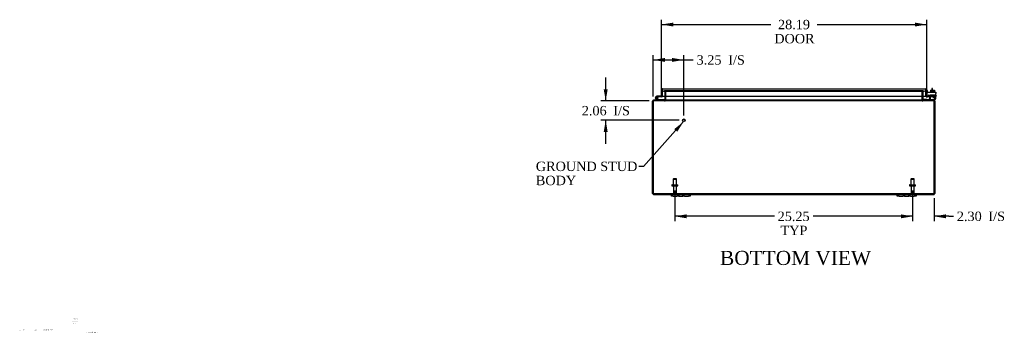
# Model space of a CAD drawing. Header units: inches. Extents: x 6 to 235, y 0 to 158.
# Tile 1 of 8: x 6 to 111, y 0 to 34. Entities that reach past the tile are written whole.
import ezdxf
from ezdxf.enums import TextEntityAlignment as Align

# ---------------------------------------------------------------- set-up
doc = ezdxf.new("R2010")
doc.units = ezdxf.units.IN
doc.header["$MEASUREMENT"] = 0
for name, color, linetype in [('COM40153-1', 7, 'CONTINUOUS'), ('COM40153-2', 7, 'CONTINUOUS'), ('COM42667', 7, 'CONTINUOUS'), ('COM42780', 7, 'CONTINUOUS'), ('COM48454', 7, 'CONTINUOUS'), ('COM71780-21', 7, 'CONTINUOUS'), ('DEFAULT', 7, 'CONTINUOUS'), ('DIMENSIONS', 7, 'CONTINUOUS'), ('FET07710', 7, 'CONTINUOUS'), ('HNG10620-32B', 7, 'CONTINUOUS'), ('HNG10620-32C', 7, 'CONTINUOUS'), ('HNG10620-32P', 7, 'CONTINUOUS'), ('SCC19011', 7, 'CONTINUOUS'), ('STD21878', 7, 'CONTINUOUS'), ('STD26094', 7, 'CONTINUOUS'), ('WAF25035', 7, 'CONTINUOUS')]:
    doc.layers.add(name, color=color, linetype=linetype)
doc.styles.add('SEACAD_TIMES_NEW_ROMAN', font='times.ttf')

# ---------------------------------------------------------------- blocks, each defined once
blk = doc.blocks.new('SEANNOT_GROUP')
at = {"layer": 'DIMENSIONS', "color": 7, "linetype": 'Continuous', "style": 'SEACAD_TIMES_NEW_ROMAN'}
blk.add_text('Hammond_WEB', height=0.125, dxfattribs=at).set_placement((13.01, 0.57), align=Align.TOP_LEFT)
blk = doc.blocks.new('SEANNOT_GROUP1')
at = {"layer": 'DEFAULT', "linetype": 'Continuous'}
blk.add_hatch(color=136, dxfattribs=at).paths.add_polyline_path([(75.89, 21.84), (76.57, 22.91), (75.58, 22.12)])
at = {"layer": 'DEFAULT', "color": 136, "linetype": 'Continuous'}
blk.add_line((72.31, 18.16), (71.81, 18.16), dxfattribs=at)
blk.add_lwpolyline([(72.31, 18.16), (76.57, 22.91)], dxfattribs=at)
at = {"layer": 'DEFAULT', "color": 136, "linetype": 'Continuous', "style": 'SEACAD_TIMES_NEW_ROMAN'}
for s, p in [('GROUND STUD', (60.87, 18.66)), ('BODY', (60.87, 17.16))]:
    blk.add_text(s, height=1, dxfattribs=at).set_placement(p, align=Align.TOP_LEFT)
blk = doc.blocks.new('GDIMGGROUP4')
at = {"layer": 'DEFAULT', "linetype": 'Continuous'}
for points in [[(76.9, 12.64), (76.9, 13.06), (75.65, 12.85)], [(99.65, 12.64), (100.9, 12.85), (99.65, 13.06)]]:
    blk.add_hatch(color=136, dxfattribs=at).paths.add_polyline_path(points)
at = {"layer": 'DEFAULT', "color": 136, "linetype": 'Continuous'}
for p, q in [((75.65, 15.59), (75.65, 12.35)), ((100.9, 15.59), (100.9, 12.35)), ((86.21, 12.85), (75.65, 12.85)), ((100.9, 12.85), (90.33, 12.85))]:
    blk.add_line(p, q, dxfattribs=at)
at = {"layer": 'DEFAULT', "color": 136, "linetype": 'Continuous', "style": 'SEACAD_TIMES_NEW_ROMAN'}
for s, p in [('25.25', (86.56, 13.35)), ('TYP', (86.87, 11.85))]:
    blk.add_text(s, height=1, dxfattribs=at).set_placement(p, align=Align.TOP_LEFT)
blk = doc.blocks.new('GDIMGGROUP11')
at = {"layer": 'DEFAULT', "linetype": 'Continuous'}
for points in [[(75.46, 33.43), (74.21, 33.23), (75.46, 33.02)], [(101.15, 33.43), (101.15, 33.02), (102.4, 33.23)]]:
    blk.add_hatch(color=136, dxfattribs=at).paths.add_polyline_path(points)
at = {"layer": 'DEFAULT', "color": 136, "linetype": 'Continuous'}
for p, q in [((74.21, 26.1), (74.21, 33.73)), ((102.4, 26.13), (102.4, 33.73)), ((74.21, 33.23), (85.85, 33.23)), ((90.75, 33.23), (102.4, 33.23))]:
    blk.add_line(p, q, dxfattribs=at)
at = {"layer": 'DEFAULT', "color": 136, "linetype": 'Continuous', "style": 'SEACAD_TIMES_NEW_ROMAN'}
for s, p in [('28.19', (86.6, 33.73)), ('DOOR', (86.2, 32.23))]:
    blk.add_text(s, height=1, dxfattribs=at).set_placement(p, align=Align.TOP_LEFT)
blk = doc.blocks.new('GDIMGGROUP14')
at = {"layer": 'DEFAULT', "linetype": 'Continuous'}
for points in [[(99.65, 12.64), (100.9, 12.85), (99.65, 13.06)], [(104.45, 12.64), (104.45, 13.06), (103.2, 12.85)]]:
    blk.add_hatch(color=136, dxfattribs=at).paths.add_polyline_path(points)
at = {"layer": 'DEFAULT', "color": 136, "linetype": 'Continuous'}
for p, q in [((100.9, 15.59), (100.9, 12.35)), ((103.2, 14.79), (103.2, 12.35)), ((100.9, 12.85), (98.4, 12.85)), ((104.75, 12.85), (103.2, 12.85)), ((104.75, 12.85), (105.25, 12.85))]:
    blk.add_line(p, q, dxfattribs=at)
at = {"layer": 'DEFAULT', "color": 136, "linetype": 'Continuous', "style": 'SEACAD_TIMES_NEW_ROMAN'}
for s, p in [('2.30', (105.6, 13.35)), ('I/S', (108.95, 13.35))]:
    blk.add_text(s, height=1, dxfattribs=at).set_placement(p, align=Align.TOP_LEFT)
blk = doc.blocks.new('GDIMGGROUP16')
at = {"layer": 'DEFAULT', "linetype": 'Continuous'}
for points in [[(74.59, 29.68), (73.34, 29.47), (74.59, 29.26)], [(75.34, 29.68), (75.34, 29.26), (76.59, 29.47)]]:
    blk.add_hatch(color=136, dxfattribs=at).paths.add_polyline_path(points)
at = {"layer": 'DEFAULT', "color": 136, "linetype": 'Continuous'}
for p, q in [((73.34, 25.58), (73.34, 29.97)), ((73.34, 29.47), (77.1, 29.47)), ((76.59, 23.55), (76.59, 29.97)), ((77.1, 29.47), (77.6, 29.47))]:
    blk.add_line(p, q, dxfattribs=at)
at = {"layer": 'DEFAULT', "color": 136, "linetype": 'Continuous', "style": 'SEACAD_TIMES_NEW_ROMAN'}
for s, p in [('3.25', (77.95, 29.97)), ('I/S', (81.31, 29.97))]:
    blk.add_text(s, height=1, dxfattribs=at).set_placement(p, align=Align.TOP_LEFT)
blk = doc.blocks.new('GDIMGGROUP17')
at = {"layer": 'DEFAULT', "linetype": 'Continuous'}
for points in [[(68.08, 26.36), (68.29, 25.11), (68.5, 26.36)], [(68.08, 21.8), (68.5, 21.8), (68.29, 23.05)]]:
    blk.add_hatch(color=136, dxfattribs=at).paths.add_polyline_path(points)
at = {"layer": 'DEFAULT', "color": 136, "linetype": 'Continuous'}
for p, q in [((68.29, 25.11), (68.29, 27.61)), ((72.9, 25.11), (67.79, 25.11)), ((76.09, 23.05), (67.79, 23.05)), ((68.29, 20.55), (68.29, 23.05))]:
    blk.add_line(p, q, dxfattribs=at)
at = {"layer": 'DEFAULT', "color": 136, "linetype": 'Continuous', "style": 'SEACAD_TIMES_NEW_ROMAN'}
for s, p in [('2.06', (65.75, 24.58)), ('I/S', (69.1, 24.58))]:
    blk.add_text(s, height=1, dxfattribs=at).set_placement(p, align=Align.TOP_LEFT)

msp = doc.modelspace()

# ---------------------------------------------------------------- linework, layer by layer
at = {"layer": 'COM40153-1', "color": 7}
for p, q in [((102.95, 26.43), (102.95, 26.26)), ((103.02, 26.43), (102.95, 26.43)), ((103.02, 26.26), (103.02, 26.43))]:
    msp.add_line(p, q, dxfattribs=at)
at = {"layer": 'COM40153-2', "color": 7}
for p, q in [((102.47, 26.22), (102.4, 26.22)), ((102.47, 26.03), (102.47, 26.22)), ((102.68, 25.62), (102.52, 25.62)), ((102.67, 25.69), (102.57, 25.69)), ((103.4, 25.69), (103.37, 25.69)), ((103.37, 25.62), (103.4, 25.62)), ((103.4, 25.69), (103.4, 25.62))]:
    msp.add_line(p, q, dxfattribs=at)
msp.add_arc((102.5, 25.73), 0.108, 180, 186.8545, dxfattribs=at)
at = {"layer": 'COM42667', "color": 7}
for p, q in [((102.4, 26.03), (103.37, 26.03)), ((102.4, 25.89), (102.4, 26.03)), ((102.4, 25.89), (102.4, 25.63)), ((102.51, 25.6), (102.57, 25.7)), ((102.68, 25.66), (102.68, 25.4)), ((103.03, 25.49), (103.14, 25.65)), ((103.03, 25.46), (103.03, 25.49)), ((103.14, 25.46), (103.03, 25.46)), ((103.14, 25.61), (103.06, 25.49)), ((103.06, 25.49), (103.14, 25.49)), ((103.14, 25.65), (103.17, 25.65)), ((103.14, 25.49), (103.14, 25.61)), ((103.14, 25.4), (103.14, 25.46)), ((103.17, 25.4), (103.14, 25.4)), ((103.17, 25.65), (103.17, 25.49)), ((103.17, 25.49), (103.2, 25.49)), ((103.2, 25.46), (103.17, 25.46)), ((103.17, 25.46), (103.17, 25.4)), ((103.2, 25.49), (103.2, 25.46)), ((103.37, 26.03), (103.37, 25.89)), ((103.37, 25.4), (103.37, 25.89))]:
    msp.add_line(p, q, dxfattribs=at)
for centre, radius, start, end in [((102.46, 25.63), 0.06, 180, 202.199), ((102.62, 25.66), 0.06, 0, 147.1545), ((102.8, 25.4), 0.125, 180, 270), ((103.24, 25.4), 0.125, 270, 0)]:
    msp.add_arc(centre, radius, start, end, dxfattribs=at)
at = {"layer": 'COM42780', "color": 7}
for p, q in [((101.97, 25.28), (102.03, 25.34)), ((101.97, 25.28), (102.02, 25.23)), ((102.03, 25.34), (102.08, 25.29)), ((102.12, 25.28), (103.02, 25.28)), ((102.15, 25.28), (102.15, 25.28)), ((102.21, 25.28), (102.15, 25.28)), ((102.21, 25.28), (102.21, 25.28)), ((102.24, 25.28), (102.21, 25.28)), ((102.24, 25.28), (102.24, 25.28)), ((102.4, 25.28), (102.24, 25.28)), ((102.35, 25.28), (102.35, 25.28)), ((102.4, 25.28), (102.4, 25.28)), ((102.77, 25.76), (103.27, 25.76)), ((102.77, 25.67), (102.77, 25.76)), ((102.77, 25.62), (102.77, 25.67)), ((102.77, 25.67), (102.77, 25.2)), ((102.77, 25.66), (103.27, 25.66)), ((102.82, 25.66), (102.82, 25.57)), ((102.82, 25.57), (103.21, 25.57)), ((102.89, 25.76), (102.89, 25.57)), ((102.91, 25.76), (102.91, 25.57)), ((103.02, 25.28), (103.27, 25.28)), ((103.12, 25.57), (103.12, 25.76)), ((103.14, 25.76), (103.14, 25.57)), ((103.27, 25.18), (103.16, 25.18)), ((103.21, 25.57), (103.21, 25.66)), ((103.27, 25.62), (103.27, 25.76)), ((103.27, 25.33), (103.27, 25.62)), ((103.27, 25.28), (103.27, 25.33)), ((103.27, 25.28), (103.27, 25.28)), ((103.27, 25.28), (103.27, 25.18))]:
    msp.add_line(p, q, dxfattribs=at)
for radius in [0.143, 0.048]:
    msp.add_arc((102.12, 25.33), radius, 225, 270, dxfattribs=at)
msp.add_ellipse((102.52, 26.28), major_axis=(0, -14.32), ratio=0.017455, start_param=1.503851, end_param=1.524085, dxfattribs=at)
for points, knots in [([(102.76, 25.29), (102.76, 25.29), (102.76, 25.29), (102.76, 25.29), (102.76, 25.29), (102.77, 25.3), (102.77, 25.3), (102.77, 25.31), (102.77, 25.32), (102.77, 25.33)], [0.3597521, 0.3597521, 0.3597521, 0.3597521, 0.375, 0.375, 0.5, 0.5, 0.75, 0.75, 1, 1, 1, 1]), ([(102.76, 25.28), (102.76, 25.28), (102.76, 25.28), (102.76, 25.28), (102.76, 25.29), (102.76, 25.29)], [0, 0, 0, 0, 0.25, 0.25, 0.3597521, 0.3597521, 0.3597521, 0.3597521]), ([(102.77, 25.2), (102.77, 25.19), (102.77, 25.19), (102.76, 25.19), (102.76, 25.18), (102.76, 25.18)], [0, 0, 0, 0, 0.5, 0.5, 1, 1, 1, 1])]:
    msp.add_open_spline(points, degree=3, knots=knots, dxfattribs=at)
at = {"layer": 'COM48454', "color": 7}
for p, q in [((74.42, 26.2), (74.49, 26.2)), ((74.42, 26.13), (74.42, 26.2)), ((74.49, 26.2), (74.5, 26.2)), ((74.5, 26.2), (74.54, 26.2)), ((74.5, 26.2), (74.5, 26.13)), ((74.54, 26.13), (74.54, 26.2)), ((102, 26.2), (74.54, 26.2)), ((74.56, 26.13), (74.56, 26.2)), ((101.99, 26.13), (101.99, 26.2)), ((102, 26.2), (102, 26.13)), ((102, 26.2), (102.04, 26.2)), ((102.05, 26.2), (102.04, 26.2)), ((102.04, 26.13), (102.04, 26.2)), ((102.05, 26.2), (102.13, 26.2)), ((102.13, 26.2), (102.13, 26.13)), ((73.38, 25.16), (73.38, 25.18)), ((73.38, 25.18), (73.4, 25.18)), ((73.38, 25.11), (73.38, 25.16)), ((73.38, 25.11), (73.4, 25.11)), ((73.4, 25.11), (73.4, 25.18)), ((103.14, 25.18), (73.4, 25.18)), ((73.4, 25.18), (73.4, 25.11)), ((73.4, 25.18), (73.4, 25.18)), ((103.14, 25.11), (73.4, 25.11)), ((73.4, 25.11), (73.4, 25.11)), ((73.42, 25.18), (73.42, 25.11)), ((74.49, 26.13), (74.42, 26.13)), ((74.49, 26.13), (74.5, 26.13)), ((74.54, 26.13), (74.5, 26.13)), ((102, 26.13), (74.54, 26.13)), ((74.54, 25.18), (74.54, 25.11)), ((74.56, 25.18), (74.56, 25.11)), ((74.57, 26.09), (74.65, 26.09)), ((74.57, 26.09), (74.57, 25.63)), ((74.57, 25.63), (74.57, 25.22)), ((74.57, 25.22), (74.65, 25.22)), ((74.65, 26.09), (74.65, 25.63)), ((74.65, 25.63), (74.65, 25.22)), ((74.66, 25.63), (74.66, 26.09)), ((74.66, 25.22), (74.66, 25.63)), ((101.88, 26.09), (101.88, 25.63)), ((101.88, 25.63), (101.88, 25.22)), ((101.97, 26.09), (101.9, 26.09)), ((101.9, 26.09), (101.9, 25.63)), ((101.9, 25.63), (101.9, 25.22)), ((101.97, 25.22), (101.9, 25.22)), ((101.97, 26.09), (101.97, 25.63)), ((101.97, 25.63), (101.97, 25.22)), ((101.99, 25.18), (101.99, 25.11)), ((102.04, 26.13), (102, 26.13)), ((102, 25.11), (102, 25.18)), ((102.05, 26.13), (102.04, 26.13)), ((102.13, 26.13), (102.05, 26.13)), ((103.12, 25.18), (103.12, 25.11)), ((103.14, 25.11), (103.14, 25.18)), ((103.14, 25.18), (103.14, 25.11)), ((103.14, 25.18), (103.14, 25.18)), ((103.14, 25.18), (103.16, 25.18)), ((103.14, 25.11), (103.14, 25.11)), ((103.14, 25.11), (103.16, 25.11)), ((103.16, 25.16), (103.16, 25.18)), ((103.16, 25.11), (103.16, 25.16)), ((73.27, 15.29), (73.27, 25.08)), ((73.34, 25.08), (73.27, 25.08)), ((73.34, 15.29), (73.34, 25.08)), ((73.34, 25.08), (73.34, 15.29)), ((103.2, 25.08), (103.27, 25.08)), ((103.2, 25.08), (103.2, 15.29)), ((103.2, 15.29), (103.2, 25.08)), ((103.27, 25.08), (103.27, 15.29)), ((73.34, 15.19), (73.34, 15.29)), ((73.34, 15.29), (73.34, 15.19)), ((73.38, 15.26), (103.16, 15.26)), ((73.38, 15.26), (73.38, 15.18)), ((73.38, 15.18), (75.27, 15.18)), ((77.27, 15.18), (99.27, 15.18)), ((101.27, 15.18), (103.16, 15.18)), ((103.16, 15.26), (103.16, 15.18)), ((103.2, 15.19), (103.2, 15.29)), ((103.2, 15.29), (103.2, 15.19))]:
    msp.add_line(p, q, dxfattribs=at)
for centre, radius, start, end in [((74.54, 26.09), 0.108, 0, 90), ((74.55, 26.09), 0.106, 358.8074, 88.6926), ((101.99, 26.09), 0.106, 91.3077, 181.1923), ((102, 26.09), 0.108, 90, 180), ((73.38, 25.08), 0.108, 90, 180), ((73.38, 25.08), 0.036, 90, 141.2767), ((74.54, 26.09), 0.036, 0, 90), ((74.54, 25.22), 0.036, 270, 0), ((74.54, 25.22), 0.108, 270, 349.6016), ((74.55, 25.22), 0.106, 271.3077, 1.1923), ((74.54, 25.22), 0.108, 349.6016, 0), ((101.99, 25.22), 0.106, 178.8074, 268.6926), ((102, 25.22), 0.108, 180, 190.3994), ((102, 25.22), 0.108, 190.3994, 270), ((102, 26.09), 0.036, 90, 180), ((102, 25.22), 0.036, 180, 270), ((103.16, 25.08), 0.108, 0, 90), ((103.16, 25.08), 0.036, 38.7233, 90), ((73.38, 25.08), 0.036, 141.2767, 180), ((103.16, 25.08), 0.036, 0, 38.7233), ((73.38, 15.29), 0.108, 180, 250.5288), ((73.38, 15.29), 0.036, 180, 270), ((73.38, 15.29), 0.108, 250.5288, 270), ((103.16, 15.29), 0.036, 270, 0), ((103.16, 15.29), 0.108, 270, 289.4712), ((103.16, 15.29), 0.108, 289.4712, 0)]:
    msp.add_arc(centre, radius, start, end, dxfattribs=at)
for centre, major_axis, start_param, end_param in [((73.38, 15.29), (0, 0.036), 1.570796, 3.141593), ((73.38, 15.29), (0, 0.108), 2.801756, 3.141593), ((103.16, 15.29), (0, 0.036), 3.141593, 4.712389), ((103.16, 15.29), (0, 0.108), 3.141593, 3.48143)]:
    msp.add_ellipse(centre, major_axis=major_axis, ratio=0.997813, start_param=start_param, end_param=end_param, dxfattribs=at)
for points, knots in [([(73.34, 25.08), (73.35, 25.09), (73.35, 25.1), (73.36, 25.13), (73.37, 25.14), (73.38, 25.16), (73.38, 25.17), (73.39, 25.18), (73.4, 25.18), (73.4, 25.18)], [0, 0, 0, 0, 0.25, 0.25, 0.5, 0.5, 0.75, 0.75, 1, 1, 1, 1]), ([(73.34, 25.08), (73.35, 25.09), (73.36, 25.1), (73.38, 25.11), (73.39, 25.11), (73.4, 25.11)], [0, 0, 0, 0, 0.5, 0.5, 1, 1, 1, 1]), ([(74.66, 26.09), (74.66, 26.09), (74.66, 26.09), (74.66, 26.1), (74.66, 26.1), (74.65, 26.1), (74.65, 26.11), (74.64, 26.11), (74.64, 26.11), (74.63, 26.12), (74.62, 26.12), (74.61, 26.12), (74.6, 26.12), (74.58, 26.12), (74.57, 26.13), (74.56, 26.13)], [0, 0, 0, 0, 0.0625, 0.0625, 0.125, 0.125, 0.25, 0.25, 0.375, 0.375, 0.5, 0.5, 0.75, 0.75, 1, 1, 1, 1]), ([(74.56, 25.18), (74.57, 25.18), (74.58, 25.18), (74.6, 25.19), (74.61, 25.19), (74.62, 25.19), (74.63, 25.19), (74.64, 25.2), (74.64, 25.2), (74.65, 25.2), (74.65, 25.21), (74.66, 25.21), (74.66, 25.21), (74.66, 25.22), (74.66, 25.22), (74.66, 25.22)], [0, 0, 0, 0, 0.25, 0.25, 0.5, 0.5, 0.625, 0.625, 0.75, 0.75, 0.875, 0.875, 0.9375, 0.9375, 1, 1, 1, 1]), ([(101.99, 26.13), (101.98, 26.13), (101.96, 26.12), (101.94, 26.12), (101.93, 26.12), (101.92, 26.12), (101.91, 26.12), (101.91, 26.11), (101.9, 26.11), (101.89, 26.11), (101.89, 26.1), (101.89, 26.1), (101.88, 26.1), (101.88, 26.09), (101.88, 26.09), (101.88, 26.09)], [0, 0, 0, 0, 0.25, 0.25, 0.5, 0.5, 0.625, 0.625, 0.75, 0.75, 0.875, 0.875, 0.9375, 0.9375, 1, 1, 1, 1]), ([(101.88, 25.22), (101.88, 25.22), (101.88, 25.22), (101.88, 25.21), (101.89, 25.21), (101.89, 25.21), (101.89, 25.2), (101.9, 25.2), (101.91, 25.2), (101.91, 25.19), (101.92, 25.19), (101.93, 25.19), (101.94, 25.19), (101.96, 25.18), (101.98, 25.18), (101.99, 25.18)], [0, 0, 0, 0, 0.0625, 0.0625, 0.125, 0.125, 0.25, 0.25, 0.375, 0.375, 0.5, 0.5, 0.75, 0.75, 1, 1, 1, 1]), ([(103.14, 25.18), (103.14, 25.18), (103.15, 25.18), (103.16, 25.17), (103.16, 25.16), (103.17, 25.14), (103.18, 25.13), (103.19, 25.1), (103.19, 25.09), (103.2, 25.08)], [0, 0, 0, 0, 0.25, 0.25, 0.5, 0.5, 0.75, 0.75, 1, 1, 1, 1]), ([(103.14, 25.11), (103.15, 25.11), (103.16, 25.11), (103.18, 25.1), (103.19, 25.09), (103.2, 25.08)], [0, 0, 0, 0, 0.5, 0.5, 1, 1, 1, 1])]:
    msp.add_open_spline(points, degree=3, knots=knots, dxfattribs=at)
at = {"layer": 'COM71780-21', "color": 7}
for p, q in [((74.21, 25.6), (74.21, 26.29)), ((74.28, 26.39), (74.28, 26.29)), ((74.28, 26.29), (74.28, 26.39)), ((74.28, 25.6), (74.28, 26.29)), ((74.28, 26.29), (74.28, 25.63)), ((74.32, 26.39), (102.29, 26.39)), ((102.32, 26.29), (102.32, 26.39)), ((102.32, 26.39), (102.32, 26.29)), ((102.32, 25.63), (102.32, 26.29)), ((102.32, 26.29), (102.32, 25.63)), ((102.4, 26.29), (102.4, 25.63)), ((74.21, 25.6), (74.28, 25.6)), ((74.28, 25.63), (102.32, 25.63)), ((102.4, 25.63), (102.32, 25.63)), ((102.41, 25.6), (102.36, 25.54)), ((102.61, 25.62), (102.44, 25.59)), ((102.44, 25.59), (102.45, 25.52)), ((102.62, 25.55), (102.45, 25.52)), ((102.62, 25.55), (102.61, 25.62))]:
    msp.add_line(p, q, dxfattribs=at)
for centre, radius, start, end in [((74.32, 26.29), 0.108, 109.4712, 180), ((74.32, 26.29), 0.108, 90, 109.4712), ((102.29, 26.29), 0.108, 70.5288, 90), ((102.29, 26.29), 0.108, 0, 70.5288), ((102.43, 25.63), 0.108, 180, 230), ((102.43, 25.63), 0.108, 230.0001, 279.9999), ((102.43, 25.63), 0.036, 180, 230), ((102.43, 25.63), 0.036, 230, 280)]:
    msp.add_arc(centre, radius, start, end, dxfattribs=at)
for centre, start_param, end_param in [((74.32, 26.29), 3.141593, 3.48143), ((102.29, 26.29), 2.801756, 3.141593)]:
    msp.add_ellipse(centre, major_axis=(0, -0.108), ratio=0.997813, start_param=start_param, end_param=end_param, dxfattribs=at)
at = {"layer": 'FET07710', "color": 7}
for p, q in [((75.27, 15), (75.27, 15.18)), ((75.27, 15.18), (75.46, 15.18)), ((75.46, 15), (75.27, 15)), ((75.46, 15.18), (75.86, 15.18)), ((75.46, 15), (75.86, 15)), ((75.86, 15.18), (76.05, 15.18)), ((76.05, 15), (75.86, 15)), ((76.05, 15.18), (76.27, 15.18)), ((76.05, 15.18), (76.05, 15)), ((76.05, 15), (76.27, 15)), ((76.27, 15.18), (76.27, 15.18)), ((76.27, 15.18), (76.49, 15.18)), ((76.27, 15), (76.49, 15)), ((76.27, 15), (76.27, 15)), ((76.49, 15), (76.49, 15.18)), ((76.49, 15.18), (76.68, 15.18)), ((76.68, 15), (76.49, 15)), ((76.68, 15.18), (77.08, 15.18)), ((76.68, 15), (77.08, 15)), ((77.08, 15.18), (77.27, 15.18)), ((77.27, 15), (77.08, 15)), ((77.27, 15.18), (77.27, 15)), ((99.27, 15), (99.27, 15.18)), ((99.27, 15.18), (99.46, 15.18)), ((99.46, 15), (99.27, 15)), ((99.46, 15.18), (99.86, 15.18)), ((99.46, 15), (99.86, 15)), ((99.86, 15.18), (100.05, 15.18)), ((100.05, 15), (99.86, 15)), ((100.05, 15.18), (100.27, 15.18)), ((100.05, 15.18), (100.05, 15)), ((100.05, 15), (100.27, 15)), ((100.27, 15.18), (100.27, 15.18)), ((100.27, 15.18), (100.49, 15.18)), ((100.27, 15), (100.49, 15)), ((100.27, 15), (100.27, 15)), ((100.49, 15), (100.49, 15.18)), ((100.49, 15.18), (100.68, 15.18)), ((100.68, 15), (100.49, 15)), ((100.68, 15.18), (101.08, 15.18)), ((100.68, 15), (101.08, 15)), ((101.08, 15.18), (101.27, 15.18)), ((101.27, 15), (101.08, 15)), ((101.27, 15.18), (101.27, 15))]:
    msp.add_line(p, q, dxfattribs=at)
at = {"layer": 'HNG10620-32B', "color": 7}
for p, q in [((73.73, 25.21), (73.6, 25.34)), ((73.77, 25.25), (73.64, 25.38)), ((73.75, 25.3), (73.74, 25.36)), ((74.53, 25.24), (73.79, 25.24)), ((74.53, 25.18), (74.53, 25.24))]:
    msp.add_line(p, q, dxfattribs=at)
for centre, radius, start, end in [((73.71, 25.45), 0.154, 287.1819, 225), ((73.71, 25.45), 0.0938, 287.1819, 225), ((73.79, 25.27), 0.089, 225, 270), ((73.79, 25.27), 0.029, 225, 270)]:
    msp.add_arc(centre, radius, start, end, dxfattribs=at)
at = {"layer": 'HNG10620-32C', "color": 7}
for p, q in [((73.86, 25.6), (73.71, 25.6)), ((73.86, 25.54), (73.83, 25.54)), ((74.21, 25.6), (73.86, 25.6)), ((73.86, 25.6), (73.86, 25.54)), ((74.25, 25.54), (73.86, 25.54)), ((74.28, 26.08), (74.28, 26.08))]:
    msp.add_line(p, q, dxfattribs=at)
for centre, radius, start, end in [((73.71, 25.45), 0.154, 277.4281, 287.1819), ((74.25, 25.63), 0.089, 270, 0)]:
    msp.add_arc(centre, radius, start, end, dxfattribs=at)
at = {"layer": 'HNG10620-32P', "color": 7}
msp.add_circle((73.71, 25.45), 0.0938, dxfattribs=at)
at = {"layer": 'SCC19011', "color": 7}
for p, q in [((102.8, 26.26), (102.8, 26.07)), ((102.8, 26.26), (103.02, 26.26)), ((103.02, 26.26), (103.02, 26.07)), ((103.02, 26.26), (103.23, 26.26)), ((103.23, 26.26), (103.23, 26.07))]:
    msp.add_line(p, q, dxfattribs=at)
at = {"layer": 'STD21878', "color": 7}
for radius in [0.141, 0.125]:
    msp.add_circle((76.59, 23.05), radius, dxfattribs=at)
at = {"layer": 'STD26094', "color": 7}
for p, q in [((75.5, 16.82), (75.46, 16.78)), ((75.46, 16.78), (75.83, 16.78)), ((75.46, 16.78), (75.46, 16.19)), ((75.8, 16.82), (75.5, 16.82)), ((75.83, 16.78), (75.8, 16.82)), ((75.83, 16.19), (75.83, 16.78)), ((100.75, 16.82), (100.71, 16.78)), ((100.71, 16.78), (101.08, 16.78)), ((100.71, 16.78), (100.71, 16.19)), ((101.05, 16.82), (100.75, 16.82)), ((101.08, 16.78), (101.05, 16.82)), ((101.08, 16.19), (101.08, 16.78)), ((75.32, 16.16), (75.32, 16.12)), ((75.35, 16.19), (75.94, 16.19)), ((75.35, 16.09), (75.94, 16.09)), ((75.48, 16.09), (75.48, 15.32)), ((75.81, 15.32), (75.81, 16.09)), ((75.97, 16.12), (75.97, 16.16)), ((100.57, 16.16), (100.57, 16.12)), ((100.6, 16.19), (101.19, 16.19)), ((100.6, 16.09), (101.19, 16.09)), ((100.73, 16.09), (100.73, 15.32)), ((101.06, 15.32), (101.06, 16.09)), ((101.22, 16.12), (101.22, 16.16))]:
    msp.add_line(p, q, dxfattribs=at)
for centre, radius, start, end in [((75.35, 16.16), 0.03, 90, 180), ((75.35, 16.12), 0.03, 180, 270), ((75.94, 16.16), 0.03, 0, 90), ((75.94, 16.12), 0.03, 270, 0), ((100.6, 16.16), 0.03, 90, 180), ((100.6, 16.12), 0.03, 180, 270), ((101.19, 16.16), 0.03, 0, 90), ((101.19, 16.12), 0.03, 270, 0), ((75.54, 15.32), 0.06, 180, 270), ((75.75, 15.32), 0.06, 270, 0), ((100.79, 15.32), 0.06, 180, 270), ((101, 15.32), 0.06, 270, 0)]:
    msp.add_arc(centre, radius, start, end, dxfattribs=at)
at = {"layer": 'WAF25035', "color": 7}
for p, q in [((103.27, 26.07), (102.77, 26.07)), ((102.77, 26.07), (102.77, 26.03)), ((103.27, 26.03), (103.27, 26.07))]:
    msp.add_line(p, q, dxfattribs=at)

# ---------------------------------------------------------------- block references
at = {"layer": 'DEFAULT', "color": 7}
for name in ['GDIMGGROUP11', 'GDIMGGROUP16', 'GDIMGGROUP17', 'SEANNOT_GROUP1', 'GDIMGGROUP4', 'GDIMGGROUP14']:
    msp.add_blockref(name, (0, 0), dxfattribs=at)
at = {"layer": 'DIMENSIONS', "color": 7}
msp.add_blockref('SEANNOT_GROUP', (0, 0), dxfattribs=at)

# ---------------------------------------------------------------- texts
at = {"layer": 'DEFAULT', "color": 7, "style": 'SEACAD_TIMES_NEW_ROMAN'}
msp.add_text('BOTTOM VIEW', height=1.5, dxfattribs=at).set_placement((80.44, 9.18), align=Align.TOP_LEFT)
at = {"layer": 'DIMENSIONS', "color": 7, "attachment_point": 5}
for s, insert, char_height, width in [('{\\fTimes New Roman|b0||i0||c0|p34;\\C7;\\H8.e-002;\\W1.;X.XXXXXX}', (11.88, 1.94), 0.08, 0.9802), ('{\\fTimes New Roman|b0||i0||c0|p34;\\C7;\\H8.e-002;\\W1.;XX XX XX}', (11.88, 1.7), 0.08, 0.9802), ('{\\fTimes New Roman|b0||i0||c0|p34;\\C7;\\H8.e-002;\\W1.;N/A\\P}', (11.87, 1.45), 0.08, 0.869), ('{\\fTimes New Roman|b0||i0||c0|p34;\\C7;\\H8.e-002;\\W1.;A}', (6.06, 0.74), 0.08, 0.1066), ('{\\fTimes New Roman|b0||i0||c0|p34;\\C7;\\H8.e-002;\\W1.;N/A}', (6.48, 0.75), 0.08, 0.4265), ('{\\fTimes New Roman|b0||i0||c0|p34;\\C7;\\H7.e-002;\\W1.;RELEASE}', (7.59, 0.76), 0.07, 1.7284), ('{\\fTimes New Roman|b0||i0||c0|p34;\\C7;\\H8.e-002;\\W1.;XXXXXXX}', (8.85, 0.75), 0.08, 0.7406), ('{\\fTimes New Roman|b0||i0||c0|p34;\\C7;\\H8.e-002;\\W1.;XXX}', (9.41, 0.75), 0.08, 0.3546)]:
    msp.add_mtext(s, dxfattribs=dict(at, insert=insert, char_height=char_height, width=width))

doc.saveas('drawing.dxf')
